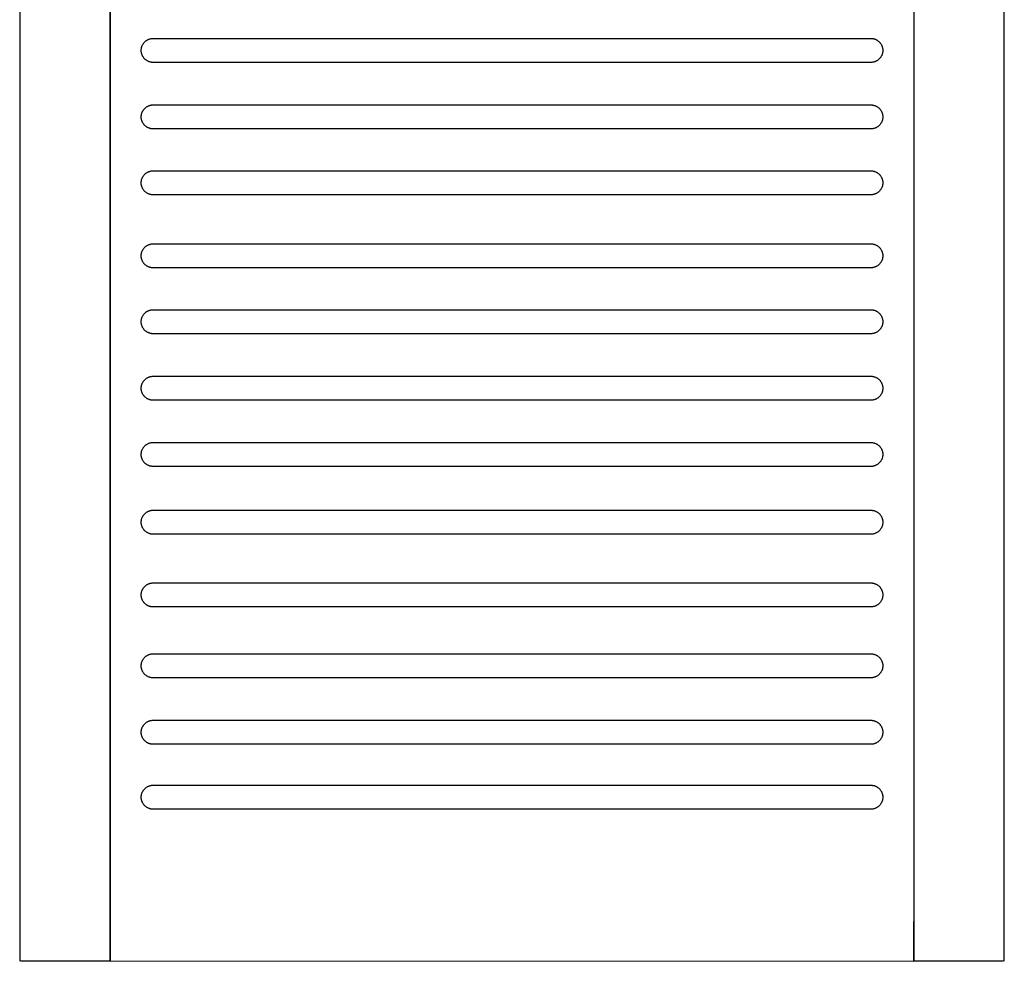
# Model space of a CAD drawing. Header units: millimetres. Extents: x -251 to 250, y 0 to 950.
# Tile 1 of 2: x -250 to 250, y 0 to 478. Entities that reach past the tile are written whole.
import ezdxf

# ---------------------------------------------------------------- set-up
doc = ezdxf.new("R2010")
doc.units = ezdxf.units.MM
doc.layers.add('polantis metal', color=7, linetype='Continuous', true_color=0x8a8a8a)
doc.layers.add('polantis metal 1', color=7, linetype='Continuous', true_color=0xc9c9c9)

msp = doc.modelspace()

# ---------------------------------------------------------------- linework, layer by layer
at = {"layer": 'polantis metal'}
for p, q in [((-250, 850.87), (-250, 0)), ((-203.98, 850.87), (-203.98, 0)), ((203.98, 850.87), (203.98, 0)), ((250, 0), (250, 850.87)), ((-203.98, 0.25), (-203.98, 695)), ((203.98, 695), (203.98, 0.25)), ((-203.98, 20.25), (-203.98, 0)), ((203.98, 0), (203.98, 20.25)), ((221.81, 0), (203.98, 0)), ((235.48, 0), (221.81, 0))]:
    msp.add_line(p, q, dxfattribs=at)
for points in [[(-235.48, 0), (-244.74, 0), (-249.41, 0)], [(-221.81, 0), (-235.48, 0)], [(-203.98, 0), (-221.81, 0)], [(249.41, 0), (244.74, 0), (235.48, 0)]]:
    msp.add_lwpolyline(points, dxfattribs=at)
at = {"layer": 'polantis metal 1'}
for p, q in [((-182.17, 468.83), (182.17, 468.83)), ((182.19, 456.61), (-182.17, 456.61)), ((-182.17, 435.05), (182.17, 435.05)), ((182.19, 422.83), (-182.17, 422.83)), ((-182.17, 401.57), (182.17, 401.57)), ((182.19, 389.35), (-182.17, 389.35)), ((-182.17, 364.49), (182.17, 364.49)), ((182.19, 352.27), (-182.17, 352.27)), ((-182.17, 331.01), (182.17, 331.01)), ((182.19, 318.79), (-182.17, 318.79)), ((-182.17, 297.22), (182.17, 297.22)), ((182.19, 285), (-182.17, 285)), ((-182.17, 263.58), (182.17, 263.58)), ((-182.17, 263.58), (182.17, 263.58)), ((182.19, 251.36), (-182.17, 251.36)), ((182.19, 251.36), (-182.17, 251.36)), ((-182.17, 229.16), (182.17, 229.16)), ((182.19, 216.94), (-182.17, 216.94)), ((-182.17, 192.23), (182.17, 192.23)), ((182.19, 180.01), (-182.17, 180.01)), ((-182.17, 156.22), (182.17, 156.22)), ((182.19, 144), (-182.17, 144)), ((-182.17, 122.45), (182.17, 122.45)), ((182.19, 110.23), (-182.17, 110.23)), ((-182.17, 89.47), (182.17, 89.47)), ((182.19, 77.25), (-182.17, 77.25)), ((-203.98, 0.25), (203.98, 0))]:
    msp.add_line(p, q, dxfattribs=at)
for points in [[(-182.17, 456.61), (-182.42, 456.61), (-182.66, 456.63), (-182.91, 456.65), (-183.15, 456.69), (-183.39, 456.73), (-183.63, 456.78), (-183.86, 456.85), (-184.1, 456.92), (-184.33, 457), (-184.55, 457.09), (-184.78, 457.19), (-185, 457.3), (-185.21, 457.42), (-185.42, 457.54), (-185.62, 457.68), (-185.82, 457.82), (-186.02, 457.97), (-186.2, 458.13), (-186.38, 458.29), (-186.56, 458.46), (-186.72, 458.64), (-186.88, 458.83), (-187.03, 459.02), (-187.18, 459.21), (-187.31, 459.42), (-187.44, 459.63), (-187.56, 459.84), (-187.67, 460.06), (-187.77, 460.28), (-187.87, 460.5), (-187.95, 460.73), (-188.03, 460.97), (-188.09, 461.2), (-188.15, 461.44), (-188.19, 461.68), (-188.23, 461.92), (-188.26, 462.16), (-188.28, 462.41), (-188.28, 462.65), (-188.28, 462.9), (-188.27, 463.14), (-188.25, 463.38), (-188.22, 463.63), (-188.17, 463.87), (-188.12, 464.11), (-188.06, 464.34), (-187.99, 464.58), (-187.91, 464.81), (-187.83, 465.04), (-187.73, 465.26), (-187.62, 465.48), (-187.51, 465.7), (-187.38, 465.91), (-187.25, 466.11), (-187.11, 466.31), (-186.97, 466.51), (-186.81, 466.7), (-186.65, 466.88), (-186.48, 467.05), (-186.3, 467.22), (-186.12, 467.38), (-185.93, 467.54), (-185.73, 467.68), (-185.53, 467.82), (-185.32, 467.95), (-185.11, 468.07), (-184.89, 468.19), (-184.67, 468.29), (-184.45, 468.39), (-184.22, 468.47), (-183.99, 468.55), (-183.75, 468.62), (-183.52, 468.68), (-183.28, 468.73), (-183.04, 468.77), (-182.79, 468.8), (-182.55, 468.82), (-182.31, 468.83), (-182.17, 468.83)], [(182.17, 468.83), (182.42, 468.82), (182.66, 468.81), (182.91, 468.78), (183.15, 468.75), (183.39, 468.71), (183.63, 468.65), (183.86, 468.59), (184.1, 468.52), (184.33, 468.44), (184.55, 468.35), (184.78, 468.25), (185, 468.14), (185.21, 468.02), (185.42, 467.89), (185.62, 467.76), (185.82, 467.62), (186.02, 467.47), (186.2, 467.31), (186.38, 467.15), (186.56, 466.97), (186.72, 466.8), (186.88, 466.61), (187.03, 466.42), (187.18, 466.22), (187.31, 466.02), (187.44, 465.81), (187.56, 465.6), (187.67, 465.38), (187.77, 465.16), (187.87, 464.93), (187.95, 464.7), (188.03, 464.47), (188.09, 464.23), (188.15, 464), (188.19, 463.76), (188.23, 463.51), (188.26, 463.27), (188.28, 463.03), (188.28, 462.78), (188.28, 462.54), (188.27, 462.3), (188.25, 462.05), (188.22, 461.81), (188.17, 461.57), (188.12, 461.33), (188.06, 461.09), (187.99, 460.86), (187.91, 460.63), (187.83, 460.4), (187.73, 460.18), (187.62, 459.96), (187.51, 459.74), (187.38, 459.53), (187.25, 459.32), (187.11, 459.12), (186.97, 458.93), (186.81, 458.74), (186.65, 458.56), (186.48, 458.38), (186.3, 458.21), (186.12, 458.05), (185.93, 457.9), (185.73, 457.75), (185.53, 457.61), (185.32, 457.48), (185.11, 457.36), (184.89, 457.25), (184.67, 457.14), (184.45, 457.05), (184.22, 456.96), (183.99, 456.88), (183.75, 456.82), (183.52, 456.76), (183.28, 456.71), (183.04, 456.67), (182.79, 456.64), (182.55, 456.62), (182.31, 456.61), (182.19, 456.61)], [(-182.17, 422.83), (-182.42, 422.84), (-182.66, 422.85), (-182.91, 422.88), (-183.15, 422.91), (-183.39, 422.96), (-183.63, 423.01), (-183.86, 423.07), (-184.1, 423.14), (-184.33, 423.23), (-184.55, 423.32), (-184.78, 423.42), (-185, 423.52), (-185.21, 423.64), (-185.42, 423.77), (-185.62, 423.9), (-185.82, 424.04), (-186.02, 424.19), (-186.2, 424.35), (-186.38, 424.52), (-186.56, 424.69), (-186.72, 424.87), (-186.88, 425.05), (-187.03, 425.24), (-187.18, 425.44), (-187.31, 425.64), (-187.44, 425.85), (-187.56, 426.06), (-187.67, 426.28), (-187.77, 426.5), (-187.87, 426.73), (-187.95, 426.96), (-188.03, 427.19), (-188.09, 427.43), (-188.15, 427.67), (-188.19, 427.91), (-188.23, 428.15), (-188.26, 428.39), (-188.28, 428.63), (-188.28, 428.88), (-188.28, 429.12), (-188.27, 429.37), (-188.25, 429.61), (-188.22, 429.85), (-188.17, 430.09), (-188.12, 430.33), (-188.06, 430.57), (-187.99, 430.8), (-187.91, 431.03), (-187.83, 431.26), (-187.73, 431.49), (-187.62, 431.71), (-187.51, 431.92), (-187.38, 432.13), (-187.25, 432.34), (-187.11, 432.54), (-186.97, 432.73), (-186.81, 432.92), (-186.65, 433.1), (-186.48, 433.28), (-186.3, 433.45), (-186.12, 433.61), (-185.93, 433.76), (-185.73, 433.91), (-185.53, 434.05), (-185.32, 434.18), (-185.11, 434.3), (-184.89, 434.41), (-184.67, 434.52), (-184.45, 434.61), (-184.22, 434.7), (-183.99, 434.78), (-183.75, 434.85), (-183.52, 434.9), (-183.28, 434.95), (-183.04, 434.99), (-182.79, 435.02), (-182.55, 435.04), (-182.31, 435.05), (-182.17, 435.05)], [(182.17, 435.05), (182.42, 435.05), (182.66, 435.03), (182.91, 435.01), (183.15, 434.97), (183.39, 434.93), (183.63, 434.88), (183.86, 434.82), (184.1, 434.74), (184.33, 434.66), (184.55, 434.57), (184.78, 434.47), (185, 434.36), (185.21, 434.25), (185.42, 434.12), (185.62, 433.99), (185.82, 433.84), (186.02, 433.69), (186.2, 433.54), (186.38, 433.37), (186.56, 433.2), (186.72, 433.02), (186.88, 432.84), (187.03, 432.64), (187.18, 432.45), (187.31, 432.24), (187.44, 432.04), (187.56, 431.82), (187.67, 431.61), (187.77, 431.38), (187.87, 431.16), (187.95, 430.93), (188.03, 430.7), (188.09, 430.46), (188.15, 430.22), (188.19, 429.98), (188.23, 429.74), (188.26, 429.5), (188.28, 429.25), (188.28, 429.01), (188.28, 428.77), (188.27, 428.52), (188.25, 428.28), (188.22, 428.04), (188.17, 427.79), (188.12, 427.56), (188.06, 427.32), (187.99, 427.08), (187.91, 426.85), (187.83, 426.63), (187.73, 426.4), (187.62, 426.18), (187.51, 425.97), (187.38, 425.75), (187.25, 425.55), (187.11, 425.35), (186.97, 425.15), (186.81, 424.97), (186.65, 424.78), (186.48, 424.61), (186.3, 424.44), (186.12, 424.28), (185.93, 424.12), (185.73, 423.98), (185.53, 423.84), (185.32, 423.71), (185.11, 423.59), (184.89, 423.47), (184.67, 423.37), (184.45, 423.27), (184.22, 423.19), (183.99, 423.11), (183.75, 423.04), (183.52, 422.98), (183.28, 422.93), (183.04, 422.9), (182.79, 422.87), (182.55, 422.85), (182.31, 422.84), (182.19, 422.83)], [(-182.17, 389.35), (-182.42, 389.36), (-182.66, 389.37), (-182.91, 389.39), (-183.15, 389.43), (-183.39, 389.47), (-183.63, 389.53), (-183.86, 389.59), (-184.1, 389.66), (-184.33, 389.74), (-184.55, 389.83), (-184.78, 389.93), (-185, 390.04), (-185.21, 390.16), (-185.42, 390.28), (-185.62, 390.42), (-185.82, 390.56), (-186.02, 390.71), (-186.2, 390.87), (-186.38, 391.03), (-186.56, 391.2), (-186.72, 391.38), (-186.88, 391.57), (-187.03, 391.76), (-187.18, 391.96), (-187.31, 392.16), (-187.44, 392.37), (-187.56, 392.58), (-187.67, 392.8), (-187.77, 393.02), (-187.87, 393.25), (-187.95, 393.48), (-188.03, 393.71), (-188.09, 393.94), (-188.15, 394.18), (-188.19, 394.42), (-188.23, 394.66), (-188.26, 394.91), (-188.28, 395.15), (-188.28, 395.39), (-188.28, 395.64), (-188.27, 395.88), (-188.25, 396.13), (-188.22, 396.37), (-188.17, 396.61), (-188.12, 396.85), (-188.06, 397.08), (-187.99, 397.32), (-187.91, 397.55), (-187.83, 397.78), (-187.73, 398), (-187.62, 398.22), (-187.51, 398.44), (-187.38, 398.65), (-187.25, 398.86), (-187.11, 399.06), (-186.97, 399.25), (-186.81, 399.44), (-186.65, 399.62), (-186.48, 399.8), (-186.3, 399.97), (-186.12, 400.13), (-185.93, 400.28), (-185.73, 400.43), (-185.53, 400.56), (-185.32, 400.7), (-185.11, 400.82), (-184.89, 400.93), (-184.67, 401.03), (-184.45, 401.13), (-184.22, 401.22), (-183.99, 401.29), (-183.75, 401.36), (-183.52, 401.42), (-183.28, 401.47), (-183.04, 401.51), (-182.79, 401.54), (-182.55, 401.56), (-182.31, 401.57), (-182.17, 401.57)], [(182.17, 401.57), (182.42, 401.56), (182.66, 401.55), (182.91, 401.53), (183.15, 401.49), (183.39, 401.45), (183.63, 401.39), (183.86, 401.33), (184.1, 401.26), (184.33, 401.18), (184.55, 401.09), (184.78, 400.99), (185, 400.88), (185.21, 400.76), (185.42, 400.64), (185.62, 400.5), (185.82, 400.36), (186.02, 400.21), (186.2, 400.05), (186.38, 399.89), (186.56, 399.72), (186.72, 399.54), (186.88, 399.35), (187.03, 399.16), (187.18, 398.96), (187.31, 398.76), (187.44, 398.55), (187.56, 398.34), (187.67, 398.12), (187.77, 397.9), (187.87, 397.67), (187.95, 397.44), (188.03, 397.21), (188.09, 396.98), (188.15, 396.74), (188.19, 396.5), (188.23, 396.26), (188.26, 396.01), (188.28, 395.77), (188.28, 395.53), (188.28, 395.28), (188.27, 395.04), (188.25, 394.79), (188.22, 394.55), (188.17, 394.31), (188.12, 394.07), (188.06, 393.84), (187.99, 393.6), (187.91, 393.37), (187.83, 393.14), (187.73, 392.92), (187.62, 392.7), (187.51, 392.48), (187.38, 392.27), (187.25, 392.07), (187.11, 391.86), (186.97, 391.67), (186.81, 391.48), (186.65, 391.3), (186.48, 391.12), (186.3, 390.96), (186.12, 390.79), (185.93, 390.64), (185.73, 390.49), (185.53, 390.36), (185.32, 390.23), (185.11, 390.1), (184.89, 389.99), (184.67, 389.89), (184.45, 389.79), (184.22, 389.7), (183.99, 389.63), (183.75, 389.56), (183.52, 389.5), (183.28, 389.45), (183.04, 389.41), (182.79, 389.38), (182.55, 389.36), (182.31, 389.35), (182.19, 389.35)], [(-182.17, 352.27), (-182.42, 352.27), (-182.66, 352.29), (-182.91, 352.31), (-183.15, 352.35), (-183.39, 352.39), (-183.63, 352.44), (-183.86, 352.51), (-184.1, 352.58), (-184.33, 352.66), (-184.55, 352.75), (-184.78, 352.85), (-185, 352.96), (-185.21, 353.08), (-185.42, 353.2), (-185.62, 353.34), (-185.82, 353.48), (-186.02, 353.63), (-186.2, 353.79), (-186.38, 353.95), (-186.56, 354.12), (-186.72, 354.3), (-186.88, 354.49), (-187.03, 354.68), (-187.18, 354.87), (-187.31, 355.08), (-187.44, 355.29), (-187.56, 355.5), (-187.67, 355.72), (-187.77, 355.94), (-187.87, 356.16), (-187.95, 356.39), (-188.03, 356.63), (-188.09, 356.86), (-188.15, 357.1), (-188.19, 357.34), (-188.23, 357.58), (-188.26, 357.82), (-188.28, 358.07), (-188.28, 358.31), (-188.28, 358.56), (-188.27, 358.8), (-188.25, 359.04), (-188.22, 359.29), (-188.17, 359.53), (-188.12, 359.77), (-188.06, 360), (-187.99, 360.24), (-187.91, 360.47), (-187.83, 360.7), (-187.73, 360.92), (-187.62, 361.14), (-187.51, 361.36), (-187.38, 361.57), (-187.25, 361.77), (-187.11, 361.97), (-186.97, 362.17), (-186.81, 362.36), (-186.65, 362.54), (-186.48, 362.71), (-186.3, 362.88), (-186.12, 363.05), (-185.93, 363.2), (-185.73, 363.35), (-185.53, 363.48), (-185.32, 363.61), (-185.11, 363.74), (-184.89, 363.85), (-184.67, 363.95), (-184.45, 364.05), (-184.22, 364.13), (-183.99, 364.21), (-183.75, 364.28), (-183.52, 364.34), (-183.28, 364.39), (-183.04, 364.43), (-182.79, 364.46), (-182.55, 364.48), (-182.31, 364.49), (-182.17, 364.49)], [(182.17, 364.49), (182.42, 364.48), (182.66, 364.47), (182.91, 364.44), (183.15, 364.41), (183.39, 364.37), (183.63, 364.31), (183.86, 364.25), (184.1, 364.18), (184.33, 364.1), (184.55, 364.01), (184.78, 363.91), (185, 363.8), (185.21, 363.68), (185.42, 363.55), (185.62, 363.42), (185.82, 363.28), (186.02, 363.13), (186.2, 362.97), (186.38, 362.81), (186.56, 362.64), (186.72, 362.46), (186.88, 362.27), (187.03, 362.08), (187.18, 361.88), (187.31, 361.68), (187.44, 361.47), (187.56, 361.26), (187.67, 361.04), (187.77, 360.82), (187.87, 360.59), (187.95, 360.36), (188.03, 360.13), (188.09, 359.89), (188.15, 359.66), (188.19, 359.42), (188.23, 359.18), (188.26, 358.93), (188.28, 358.69), (188.28, 358.44), (188.28, 358.2), (188.27, 357.96), (188.25, 357.71), (188.22, 357.47), (188.17, 357.23), (188.12, 356.99), (188.06, 356.75), (187.99, 356.52), (187.91, 356.29), (187.83, 356.06), (187.73, 355.84), (187.62, 355.62), (187.51, 355.4), (187.38, 355.19), (187.25, 354.98), (187.11, 354.78), (186.97, 354.59), (186.81, 354.4), (186.65, 354.22), (186.48, 354.04), (186.3, 353.87), (186.12, 353.71), (185.93, 353.56), (185.73, 353.41), (185.53, 353.27), (185.32, 353.14), (185.11, 353.02), (184.89, 352.91), (184.67, 352.8), (184.45, 352.71), (184.22, 352.62), (183.99, 352.54), (183.75, 352.48), (183.52, 352.42), (183.28, 352.37), (183.04, 352.33), (182.79, 352.3), (182.55, 352.28), (182.31, 352.27), (182.19, 352.27)], [(-182.17, 318.79), (-182.42, 318.8), (-182.66, 318.81), (-182.91, 318.83), (-183.15, 318.87), (-183.39, 318.91), (-183.63, 318.97), (-183.86, 319.03), (-184.1, 319.1), (-184.33, 319.18), (-184.55, 319.27), (-184.78, 319.37), (-185, 319.48), (-185.21, 319.6), (-185.42, 319.72), (-185.62, 319.86), (-185.82, 320), (-186.02, 320.15), (-186.2, 320.31), (-186.38, 320.47), (-186.56, 320.64), (-186.72, 320.82), (-186.88, 321.01), (-187.03, 321.2), (-187.18, 321.4), (-187.31, 321.6), (-187.44, 321.81), (-187.56, 322.02), (-187.67, 322.24), (-187.77, 322.46), (-187.87, 322.69), (-187.95, 322.92), (-188.03, 323.15), (-188.09, 323.38), (-188.15, 323.62), (-188.19, 323.86), (-188.23, 324.1), (-188.26, 324.35), (-188.28, 324.59), (-188.28, 324.83), (-188.28, 325.08), (-188.27, 325.32), (-188.25, 325.57), (-188.22, 325.81), (-188.17, 326.05), (-188.12, 326.29), (-188.06, 326.53), (-187.99, 326.76), (-187.91, 326.99), (-187.83, 327.22), (-187.73, 327.44), (-187.62, 327.66), (-187.51, 327.88), (-187.38, 328.09), (-187.25, 328.3), (-187.11, 328.5), (-186.97, 328.69), (-186.81, 328.88), (-186.65, 329.06), (-186.48, 329.24), (-186.3, 329.41), (-186.12, 329.57), (-185.93, 329.72), (-185.73, 329.87), (-185.53, 330.01), (-185.32, 330.14), (-185.11, 330.26), (-184.89, 330.37), (-184.67, 330.47), (-184.45, 330.57), (-184.22, 330.66), (-183.99, 330.73), (-183.75, 330.8), (-183.52, 330.86), (-183.28, 330.91), (-183.04, 330.95), (-182.79, 330.98), (-182.55, 331), (-182.31, 331.01), (-182.17, 331.01)], [(182.17, 331.01), (182.42, 331), (182.66, 330.99), (182.91, 330.97), (183.15, 330.93), (183.39, 330.89), (183.63, 330.83), (183.86, 330.77), (184.1, 330.7), (184.33, 330.62), (184.55, 330.53), (184.78, 330.43), (185, 330.32), (185.21, 330.2), (185.42, 330.08), (185.62, 329.94), (185.82, 329.8), (186.02, 329.65), (186.2, 329.49), (186.38, 329.33), (186.56, 329.16), (186.72, 328.98), (186.88, 328.79), (187.03, 328.6), (187.18, 328.4), (187.31, 328.2), (187.44, 327.99), (187.56, 327.78), (187.67, 327.56), (187.77, 327.34), (187.87, 327.11), (187.95, 326.88), (188.03, 326.65), (188.09, 326.42), (188.15, 326.18), (188.19, 325.94), (188.23, 325.7), (188.26, 325.45), (188.28, 325.21), (188.28, 324.97), (188.28, 324.72), (188.27, 324.48), (188.25, 324.23), (188.22, 323.99), (188.17, 323.75), (188.12, 323.51), (188.06, 323.28), (187.99, 323.04), (187.91, 322.81), (187.83, 322.58), (187.73, 322.36), (187.62, 322.14), (187.51, 321.92), (187.38, 321.71), (187.25, 321.51), (187.11, 321.31), (186.97, 321.11), (186.81, 320.92), (186.65, 320.74), (186.48, 320.56), (186.3, 320.4), (186.12, 320.23), (185.93, 320.08), (185.73, 319.93), (185.53, 319.8), (185.32, 319.67), (185.11, 319.54), (184.89, 319.43), (184.67, 319.33), (184.45, 319.23), (184.22, 319.14), (183.99, 319.07), (183.75, 319), (183.52, 318.94), (183.28, 318.89), (183.04, 318.85), (182.79, 318.82), (182.55, 318.8), (182.31, 318.79), (182.19, 318.79)], [(-182.17, 285), (-182.42, 285), (-182.66, 285.02), (-182.91, 285.04), (-183.15, 285.08), (-183.39, 285.12), (-183.63, 285.17), (-183.86, 285.24), (-184.1, 285.31), (-184.33, 285.39), (-184.55, 285.48), (-184.78, 285.58), (-185, 285.69), (-185.21, 285.8), (-185.42, 285.93), (-185.62, 286.06), (-185.82, 286.21), (-186.02, 286.36), (-186.2, 286.51), (-186.38, 286.68), (-186.56, 286.85), (-186.72, 287.03), (-186.88, 287.21), (-187.03, 287.41), (-187.18, 287.6), (-187.31, 287.81), (-187.44, 288.01), (-187.56, 288.23), (-187.67, 288.44), (-187.77, 288.67), (-187.87, 288.89), (-187.95, 289.12), (-188.03, 289.35), (-188.09, 289.59), (-188.15, 289.83), (-188.19, 290.07), (-188.23, 290.31), (-188.26, 290.55), (-188.28, 290.8), (-188.28, 291.04), (-188.28, 291.28), (-188.27, 291.53), (-188.25, 291.77), (-188.22, 292.01), (-188.17, 292.26), (-188.12, 292.49), (-188.06, 292.73), (-187.99, 292.97), (-187.91, 293.2), (-187.83, 293.42), (-187.73, 293.65), (-187.62, 293.87), (-187.51, 294.08), (-187.38, 294.3), (-187.25, 294.5), (-187.11, 294.7), (-186.97, 294.9), (-186.81, 295.09), (-186.65, 295.27), (-186.48, 295.44), (-186.3, 295.61), (-186.12, 295.77), (-185.93, 295.93), (-185.73, 296.07), (-185.53, 296.21), (-185.32, 296.34), (-185.11, 296.46), (-184.89, 296.58), (-184.67, 296.68), (-184.45, 296.78), (-184.22, 296.86), (-183.99, 296.94), (-183.75, 297.01), (-183.52, 297.07), (-183.28, 297.12), (-183.04, 297.15), (-182.79, 297.18), (-182.55, 297.2), (-182.31, 297.21), (-182.17, 297.22)], [(182.17, 297.22), (182.42, 297.21), (182.66, 297.2), (182.91, 297.17), (183.15, 297.14), (183.39, 297.09), (183.63, 297.04), (183.86, 296.98), (184.1, 296.91), (184.33, 296.82), (184.55, 296.73), (184.78, 296.63), (185, 296.53), (185.21, 296.41), (185.42, 296.28), (185.62, 296.15), (185.82, 296.01), (186.02, 295.86), (186.2, 295.7), (186.38, 295.53), (186.56, 295.36), (186.72, 295.18), (186.88, 295), (187.03, 294.81), (187.18, 294.61), (187.31, 294.41), (187.44, 294.2), (187.56, 293.99), (187.67, 293.77), (187.77, 293.55), (187.87, 293.32), (187.95, 293.09), (188.03, 292.86), (188.09, 292.62), (188.15, 292.38), (188.19, 292.14), (188.23, 291.9), (188.26, 291.66), (188.28, 291.42), (188.28, 291.17), (188.28, 290.93), (188.27, 290.68), (188.25, 290.44), (188.22, 290.2), (188.17, 289.96), (188.12, 289.72), (188.06, 289.48), (187.99, 289.25), (187.91, 289.02), (187.83, 288.79), (187.73, 288.56), (187.62, 288.34), (187.51, 288.13), (187.38, 287.92), (187.25, 287.71), (187.11, 287.51), (186.97, 287.32), (186.81, 287.13), (186.65, 286.95), (186.48, 286.77), (186.3, 286.6), (186.12, 286.44), (185.93, 286.29), (185.73, 286.14), (185.53, 286), (185.32, 285.87), (185.11, 285.75), (184.89, 285.64), (184.67, 285.53), (184.45, 285.44), (184.22, 285.35), (183.99, 285.27), (183.75, 285.2), (183.52, 285.15), (183.28, 285.1), (183.04, 285.06), (182.79, 285.03), (182.55, 285.01), (182.31, 285), (182.19, 285)], [(-182.17, 251.36), (-182.42, 251.37), (-182.66, 251.38), (-182.91, 251.41), (-183.15, 251.44), (-183.39, 251.49), (-183.63, 251.54), (-183.86, 251.6), (-184.1, 251.67), (-184.33, 251.76), (-184.55, 251.85), (-184.78, 251.95), (-185, 252.05), (-185.21, 252.17), (-185.42, 252.3), (-185.62, 252.43), (-185.82, 252.57), (-186.02, 252.72), (-186.2, 252.88), (-186.38, 253.05), (-186.56, 253.22), (-186.72, 253.4), (-186.88, 253.58), (-187.03, 253.77), (-187.18, 253.97), (-187.31, 254.17), (-187.44, 254.38), (-187.56, 254.59), (-187.67, 254.81), (-187.77, 255.03), (-187.87, 255.26), (-187.95, 255.49), (-188.03, 255.72), (-188.09, 255.96), (-188.15, 256.2), (-188.19, 256.44), (-188.23, 256.68), (-188.26, 256.92), (-188.28, 257.16), (-188.28, 257.41), (-188.28, 257.65), (-188.27, 257.9), (-188.25, 258.14), (-188.22, 258.38), (-188.17, 258.62), (-188.12, 258.86), (-188.06, 259.1), (-187.99, 259.33), (-187.91, 259.56), (-187.83, 259.79), (-187.73, 260.02), (-187.62, 260.24), (-187.51, 260.45), (-187.38, 260.66), (-187.25, 260.87), (-187.11, 261.07), (-186.97, 261.26), (-186.81, 261.45), (-186.65, 261.63), (-186.48, 261.81), (-186.3, 261.98), (-186.12, 262.14), (-185.93, 262.29), (-185.73, 262.44), (-185.53, 262.58), (-185.32, 262.71), (-185.11, 262.83), (-184.89, 262.94), (-184.67, 263.05), (-184.45, 263.14), (-184.22, 263.23), (-183.99, 263.31), (-183.75, 263.37), (-183.52, 263.43), (-183.28, 263.48), (-183.04, 263.52), (-182.79, 263.55), (-182.55, 263.57), (-182.31, 263.58), (-182.17, 263.58)], [(182.17, 263.58), (182.42, 263.58), (182.66, 263.56), (182.91, 263.54), (183.15, 263.5), (183.39, 263.46), (183.63, 263.41), (183.86, 263.34), (184.1, 263.27), (184.33, 263.19), (184.55, 263.1), (184.78, 263), (185, 262.89), (185.21, 262.78), (185.42, 262.65), (185.62, 262.52), (185.82, 262.37), (186.02, 262.22), (186.2, 262.07), (186.38, 261.9), (186.56, 261.73), (186.72, 261.55), (186.88, 261.37), (187.03, 261.17), (187.18, 260.98), (187.31, 260.77), (187.44, 260.57), (187.56, 260.35), (187.67, 260.14), (187.77, 259.91), (187.87, 259.69), (187.95, 259.46), (188.03, 259.23), (188.09, 258.99), (188.15, 258.75), (188.19, 258.51), (188.23, 258.27), (188.26, 258.03), (188.28, 257.78), (188.28, 257.54), (188.28, 257.3), (188.27, 257.05), (188.25, 256.81), (188.22, 256.57), (188.17, 256.32), (188.12, 256.09), (188.06, 255.85), (187.99, 255.61), (187.91, 255.38), (187.83, 255.16), (187.73, 254.93), (187.62, 254.71), (187.51, 254.5), (187.38, 254.28), (187.25, 254.08), (187.11, 253.88), (186.97, 253.68), (186.81, 253.49), (186.65, 253.31), (186.48, 253.14), (186.3, 252.97), (186.12, 252.81), (185.93, 252.65), (185.73, 252.51), (185.53, 252.37), (185.32, 252.24), (185.11, 252.12), (184.89, 252), (184.67, 251.9), (184.45, 251.8), (184.22, 251.72), (183.99, 251.64), (183.75, 251.57), (183.52, 251.51), (183.28, 251.46), (183.04, 251.43), (182.79, 251.4), (182.55, 251.38), (182.31, 251.37), (182.19, 251.36)], [(-182.17, 216.94), (-182.42, 216.95), (-182.66, 216.96), (-182.91, 216.98), (-183.15, 217.02), (-183.39, 217.06), (-183.63, 217.12), (-183.86, 217.18), (-184.1, 217.25), (-184.33, 217.33), (-184.55, 217.42), (-184.78, 217.52), (-185, 217.63), (-185.21, 217.75), (-185.42, 217.87), (-185.62, 218.01), (-185.82, 218.15), (-186.02, 218.3), (-186.2, 218.46), (-186.38, 218.62), (-186.56, 218.79), (-186.72, 218.97), (-186.88, 219.16), (-187.03, 219.35), (-187.18, 219.55), (-187.31, 219.75), (-187.44, 219.96), (-187.56, 220.17), (-187.67, 220.39), (-187.77, 220.61), (-187.87, 220.84), (-187.95, 221.07), (-188.03, 221.3), (-188.09, 221.53), (-188.15, 221.77), (-188.19, 222.01), (-188.23, 222.25), (-188.26, 222.5), (-188.28, 222.74), (-188.28, 222.98), (-188.28, 223.23), (-188.27, 223.47), (-188.25, 223.72), (-188.22, 223.96), (-188.17, 224.2), (-188.12, 224.44), (-188.06, 224.67), (-187.99, 224.91), (-187.91, 225.14), (-187.83, 225.37), (-187.73, 225.59), (-187.62, 225.81), (-187.51, 226.03), (-187.38, 226.24), (-187.25, 226.44), (-187.11, 226.65), (-186.97, 226.84), (-186.81, 227.03), (-186.65, 227.21), (-186.48, 227.39), (-186.3, 227.55), (-186.12, 227.72), (-185.93, 227.87), (-185.73, 228.02), (-185.53, 228.15), (-185.32, 228.28), (-185.11, 228.41), (-184.89, 228.52), (-184.67, 228.62), (-184.45, 228.72), (-184.22, 228.81), (-183.99, 228.88), (-183.75, 228.95), (-183.52, 229.01), (-183.28, 229.06), (-183.04, 229.1), (-182.79, 229.13), (-182.55, 229.15), (-182.31, 229.16), (-182.17, 229.16)], [(182.17, 229.16), (182.42, 229.15), (182.66, 229.14), (182.91, 229.12), (183.15, 229.08), (183.39, 229.04), (183.63, 228.98), (183.86, 228.92), (184.1, 228.85), (184.33, 228.77), (184.55, 228.68), (184.78, 228.58), (185, 228.47), (185.21, 228.35), (185.42, 228.23), (185.62, 228.09), (185.82, 227.95), (186.02, 227.8), (186.2, 227.64), (186.38, 227.48), (186.56, 227.31), (186.72, 227.13), (186.88, 226.94), (187.03, 226.75), (187.18, 226.55), (187.31, 226.35), (187.44, 226.14), (187.56, 225.93), (187.67, 225.71), (187.77, 225.49), (187.87, 225.26), (187.95, 225.03), (188.03, 224.8), (188.09, 224.57), (188.15, 224.33), (188.19, 224.09), (188.23, 223.85), (188.26, 223.6), (188.28, 223.36), (188.28, 223.12), (188.28, 222.87), (188.27, 222.63), (188.25, 222.38), (188.22, 222.14), (188.17, 221.9), (188.12, 221.66), (188.06, 221.42), (187.99, 221.19), (187.91, 220.96), (187.83, 220.73), (187.73, 220.51), (187.62, 220.29), (187.51, 220.07), (187.38, 219.86), (187.25, 219.65), (187.11, 219.45), (186.97, 219.26), (186.81, 219.07), (186.65, 218.89), (186.48, 218.71), (186.3, 218.54), (186.12, 218.38), (185.93, 218.23), (185.73, 218.08), (185.53, 217.94), (185.32, 217.81), (185.11, 217.69), (184.89, 217.58), (184.67, 217.48), (184.45, 217.38), (184.22, 217.29), (183.99, 217.22), (183.75, 217.15), (183.52, 217.09), (183.28, 217.04), (183.04, 217), (182.79, 216.97), (182.55, 216.95), (182.31, 216.94), (182.19, 216.94)], [(-182.17, 180.01), (-182.42, 180.01), (-182.66, 180.03), (-182.91, 180.05), (-183.15, 180.08), (-183.39, 180.13), (-183.63, 180.18), (-183.86, 180.24), (-184.1, 180.32), (-184.33, 180.4), (-184.55, 180.49), (-184.78, 180.59), (-185, 180.7), (-185.21, 180.81), (-185.42, 180.94), (-185.62, 181.07), (-185.82, 181.22), (-186.02, 181.37), (-186.2, 181.52), (-186.38, 181.69), (-186.56, 181.86), (-186.72, 182.04), (-186.88, 182.22), (-187.03, 182.41), (-187.18, 182.61), (-187.31, 182.82), (-187.44, 183.02), (-187.56, 183.24), (-187.67, 183.45), (-187.77, 183.68), (-187.87, 183.9), (-187.95, 184.13), (-188.03, 184.36), (-188.09, 184.6), (-188.15, 184.84), (-188.19, 185.08), (-188.23, 185.32), (-188.26, 185.56), (-188.28, 185.81), (-188.28, 186.05), (-188.28, 186.29), (-188.27, 186.54), (-188.25, 186.78), (-188.22, 187.02), (-188.17, 187.26), (-188.12, 187.5), (-188.06, 187.74), (-187.99, 187.98), (-187.91, 188.21), (-187.83, 188.43), (-187.73, 188.66), (-187.62, 188.88), (-187.51, 189.09), (-187.38, 189.31), (-187.25, 189.51), (-187.11, 189.71), (-186.97, 189.91), (-186.81, 190.09), (-186.65, 190.28), (-186.48, 190.45), (-186.3, 190.62), (-186.12, 190.78), (-185.93, 190.94), (-185.73, 191.08), (-185.53, 191.22), (-185.32, 191.35), (-185.11, 191.47), (-184.89, 191.59), (-184.67, 191.69), (-184.45, 191.79), (-184.22, 191.87), (-183.99, 191.95), (-183.75, 192.02), (-183.52, 192.08), (-183.28, 192.12), (-183.04, 192.16), (-182.79, 192.19), (-182.55, 192.21), (-182.31, 192.22), (-182.17, 192.23)], [(182.17, 192.23), (182.42, 192.22), (182.66, 192.21), (182.91, 192.18), (183.15, 192.15), (183.39, 192.1), (183.63, 192.05), (183.86, 191.99), (184.1, 191.92), (184.33, 191.83), (184.55, 191.74), (184.78, 191.64), (185, 191.53), (185.21, 191.42), (185.42, 191.29), (185.62, 191.16), (185.82, 191.02), (186.02, 190.87), (186.2, 190.71), (186.38, 190.54), (186.56, 190.37), (186.72, 190.19), (186.88, 190.01), (187.03, 189.82), (187.18, 189.62), (187.31, 189.42), (187.44, 189.21), (187.56, 189), (187.67, 188.78), (187.77, 188.56), (187.87, 188.33), (187.95, 188.1), (188.03, 187.87), (188.09, 187.63), (188.15, 187.39), (188.19, 187.15), (188.23, 186.91), (188.26, 186.67), (188.28, 186.43), (188.28, 186.18), (188.28, 185.94), (188.27, 185.69), (188.25, 185.45), (188.22, 185.21), (188.17, 184.97), (188.12, 184.73), (188.06, 184.49), (187.99, 184.26), (187.91, 184.03), (187.83, 183.8), (187.73, 183.57), (187.62, 183.35), (187.51, 183.14), (187.38, 182.93), (187.25, 182.72), (187.11, 182.52), (186.97, 182.33), (186.81, 182.14), (186.65, 181.96), (186.48, 181.78), (186.3, 181.61), (186.12, 181.45), (185.93, 181.3), (185.73, 181.15), (185.53, 181.01), (185.32, 180.88), (185.11, 180.76), (184.89, 180.65), (184.67, 180.54), (184.45, 180.45), (184.22, 180.36), (183.99, 180.28), (183.75, 180.21), (183.52, 180.16), (183.28, 180.11), (183.04, 180.07), (182.79, 180.04), (182.55, 180.02), (182.31, 180.01), (182.19, 180.01)], [(-182.17, 144), (-182.42, 144), (-182.66, 144.02), (-182.91, 144.04), (-183.15, 144.08), (-183.39, 144.12), (-183.63, 144.17), (-183.86, 144.24), (-184.1, 144.31), (-184.33, 144.39), (-184.55, 144.48), (-184.78, 144.58), (-185, 144.69), (-185.21, 144.81), (-185.42, 144.93), (-185.62, 145.07), (-185.82, 145.21), (-186.02, 145.36), (-186.2, 145.52), (-186.38, 145.68), (-186.56, 145.85), (-186.72, 146.03), (-186.88, 146.22), (-187.03, 146.41), (-187.18, 146.61), (-187.31, 146.81), (-187.44, 147.02), (-187.56, 147.23), (-187.67, 147.45), (-187.77, 147.67), (-187.87, 147.9), (-187.95, 148.12), (-188.03, 148.36), (-188.09, 148.59), (-188.15, 148.83), (-188.19, 149.07), (-188.23, 149.31), (-188.26, 149.56), (-188.28, 149.8), (-188.28, 150.04), (-188.28, 150.29), (-188.27, 150.53), (-188.25, 150.77), (-188.22, 151.02), (-188.17, 151.26), (-188.12, 151.5), (-188.06, 151.73), (-187.99, 151.97), (-187.91, 152.2), (-187.83, 152.43), (-187.73, 152.65), (-187.62, 152.87), (-187.51, 153.09), (-187.38, 153.3), (-187.25, 153.5), (-187.11, 153.7), (-186.97, 153.9), (-186.81, 154.09), (-186.65, 154.27), (-186.48, 154.45), (-186.3, 154.61), (-186.12, 154.78), (-185.93, 154.93), (-185.73, 155.08), (-185.53, 155.21), (-185.32, 155.34), (-185.11, 155.47), (-184.89, 155.58), (-184.67, 155.68), (-184.45, 155.78), (-184.22, 155.87), (-183.99, 155.94), (-183.75, 156.01), (-183.52, 156.07), (-183.28, 156.12), (-183.04, 156.16), (-182.79, 156.19), (-182.55, 156.21), (-182.31, 156.22), (-182.17, 156.22)], [(182.17, 156.22), (182.42, 156.21), (182.66, 156.2), (182.91, 156.17), (183.15, 156.14), (183.39, 156.1), (183.63, 156.04), (183.86, 155.98), (184.1, 155.91), (184.33, 155.83), (184.55, 155.74), (184.78, 155.64), (185, 155.53), (185.21, 155.41), (185.42, 155.29), (185.62, 155.15), (185.82, 155.01), (186.02, 154.86), (186.2, 154.7), (186.38, 154.54), (186.56, 154.37), (186.72, 154.19), (186.88, 154), (187.03, 153.81), (187.18, 153.61), (187.31, 153.41), (187.44, 153.2), (187.56, 152.99), (187.67, 152.77), (187.77, 152.55), (187.87, 152.32), (187.95, 152.09), (188.03, 151.86), (188.09, 151.63), (188.15, 151.39), (188.19, 151.15), (188.23, 150.91), (188.26, 150.66), (188.28, 150.42), (188.28, 150.18), (188.28, 149.93), (188.27, 149.69), (188.25, 149.44), (188.22, 149.2), (188.17, 148.96), (188.12, 148.72), (188.06, 148.48), (187.99, 148.25), (187.91, 148.02), (187.83, 147.79), (187.73, 147.57), (187.62, 147.35), (187.51, 147.13), (187.38, 146.92), (187.25, 146.71), (187.11, 146.51), (186.97, 146.32), (186.81, 146.13), (186.65, 145.95), (186.48, 145.77), (186.3, 145.6), (186.12, 145.44), (185.93, 145.29), (185.73, 145.14), (185.53, 145), (185.32, 144.87), (185.11, 144.75), (184.89, 144.64), (184.67, 144.53), (184.45, 144.44), (184.22, 144.35), (183.99, 144.28), (183.75, 144.21), (183.52, 144.15), (183.28, 144.1), (183.04, 144.06), (182.79, 144.03), (182.55, 144.01), (182.31, 144), (182.19, 144)], [(-182.17, 110.23), (-182.42, 110.24), (-182.66, 110.25), (-182.91, 110.28), (-183.15, 110.31), (-183.39, 110.36), (-183.63, 110.41), (-183.86, 110.47), (-184.1, 110.54), (-184.33, 110.63), (-184.55, 110.72), (-184.78, 110.82), (-185, 110.92), (-185.21, 111.04), (-185.42, 111.17), (-185.62, 111.3), (-185.82, 111.44), (-186.02, 111.59), (-186.2, 111.75), (-186.38, 111.92), (-186.56, 112.09), (-186.72, 112.27), (-186.88, 112.45), (-187.03, 112.64), (-187.18, 112.84), (-187.31, 113.04), (-187.44, 113.25), (-187.56, 113.46), (-187.67, 113.68), (-187.77, 113.9), (-187.87, 114.13), (-187.95, 114.36), (-188.03, 114.59), (-188.09, 114.83), (-188.15, 115.07), (-188.19, 115.31), (-188.23, 115.55), (-188.26, 115.79), (-188.28, 116.03), (-188.28, 116.28), (-188.28, 116.52), (-188.27, 116.77), (-188.25, 117.01), (-188.22, 117.25), (-188.17, 117.49), (-188.12, 117.73), (-188.06, 117.97), (-187.99, 118.2), (-187.91, 118.43), (-187.83, 118.66), (-187.73, 118.89), (-187.62, 119.11), (-187.51, 119.32), (-187.38, 119.53), (-187.25, 119.74), (-187.11, 119.94), (-186.97, 120.13), (-186.81, 120.32), (-186.65, 120.5), (-186.48, 120.68), (-186.3, 120.85), (-186.12, 121.01), (-185.93, 121.16), (-185.73, 121.31), (-185.53, 121.45), (-185.32, 121.58), (-185.11, 121.7), (-184.89, 121.81), (-184.67, 121.92), (-184.45, 122.01), (-184.22, 122.1), (-183.99, 122.18), (-183.75, 122.25), (-183.52, 122.3), (-183.28, 122.35), (-183.04, 122.39), (-182.79, 122.42), (-182.55, 122.44), (-182.31, 122.45), (-182.17, 122.45)], [(182.17, 122.45), (182.42, 122.45), (182.66, 122.43), (182.91, 122.41), (183.15, 122.38), (183.39, 122.33), (183.63, 122.28), (183.86, 122.22), (184.1, 122.14), (184.33, 122.06), (184.55, 121.97), (184.78, 121.87), (185, 121.76), (185.21, 121.65), (185.42, 121.52), (185.62, 121.39), (185.82, 121.24), (186.02, 121.09), (186.2, 120.94), (186.38, 120.77), (186.56, 120.6), (186.72, 120.42), (186.88, 120.24), (187.03, 120.04), (187.18, 119.85), (187.31, 119.64), (187.44, 119.44), (187.56, 119.22), (187.67, 119.01), (187.77, 118.78), (187.87, 118.56), (187.95, 118.33), (188.03, 118.1), (188.09, 117.86), (188.15, 117.62), (188.19, 117.38), (188.23, 117.14), (188.26, 116.9), (188.28, 116.65), (188.28, 116.41), (188.28, 116.17), (188.27, 115.92), (188.25, 115.68), (188.22, 115.44), (188.17, 115.19), (188.12, 114.96), (188.06, 114.72), (187.99, 114.48), (187.91, 114.25), (187.83, 114.03), (187.73, 113.8), (187.62, 113.58), (187.51, 113.37), (187.38, 113.15), (187.25, 112.95), (187.11, 112.75), (186.97, 112.55), (186.81, 112.37), (186.65, 112.18), (186.48, 112.01), (186.3, 111.84), (186.12, 111.68), (185.93, 111.52), (185.73, 111.38), (185.53, 111.24), (185.32, 111.11), (185.11, 110.99), (184.89, 110.87), (184.67, 110.77), (184.45, 110.67), (184.22, 110.59), (183.99, 110.51), (183.75, 110.44), (183.52, 110.38), (183.28, 110.33), (183.04, 110.3), (182.79, 110.27), (182.55, 110.25), (182.31, 110.24), (182.19, 110.23)], [(-182.17, 77.25), (-182.42, 77.25), (-182.66, 77.27), (-182.91, 77.29), (-183.15, 77.33), (-183.39, 77.37), (-183.63, 77.42), (-183.86, 77.49), (-184.1, 77.56), (-184.33, 77.64), (-184.55, 77.73), (-184.78, 77.83), (-185, 77.94), (-185.21, 78.06), (-185.42, 78.18), (-185.62, 78.32), (-185.82, 78.46), (-186.02, 78.61), (-186.2, 78.77), (-186.38, 78.93), (-186.56, 79.1), (-186.72, 79.28), (-186.88, 79.47), (-187.03, 79.66), (-187.18, 79.85), (-187.31, 80.06), (-187.44, 80.27), (-187.56, 80.48), (-187.67, 80.7), (-187.77, 80.92), (-187.87, 81.14), (-187.95, 81.37), (-188.03, 81.61), (-188.09, 81.84), (-188.15, 82.08), (-188.19, 82.32), (-188.23, 82.56), (-188.26, 82.8), (-188.28, 83.05), (-188.28, 83.29), (-188.28, 83.54), (-188.27, 83.78), (-188.25, 84.02), (-188.22, 84.27), (-188.17, 84.51), (-188.12, 84.75), (-188.06, 84.98), (-187.99, 85.22), (-187.91, 85.45), (-187.83, 85.68), (-187.73, 85.9), (-187.62, 86.12), (-187.51, 86.34), (-187.38, 86.55), (-187.25, 86.75), (-187.11, 86.95), (-186.97, 87.15), (-186.81, 87.34), (-186.65, 87.52), (-186.48, 87.69), (-186.3, 87.86), (-186.12, 88.02), (-185.93, 88.18), (-185.73, 88.33), (-185.53, 88.46), (-185.32, 88.59), (-185.11, 88.72), (-184.89, 88.83), (-184.67, 88.93), (-184.45, 89.03), (-184.22, 89.11), (-183.99, 89.19), (-183.75, 89.26), (-183.52, 89.32), (-183.28, 89.37), (-183.04, 89.41), (-182.79, 89.44), (-182.55, 89.46), (-182.31, 89.47), (-182.17, 89.47)], [(182.17, 89.47), (182.42, 89.46), (182.66, 89.45), (182.91, 89.42), (183.15, 89.39), (183.39, 89.35), (183.63, 89.29), (183.86, 89.23), (184.1, 89.16), (184.33, 89.08), (184.55, 88.99), (184.78, 88.89), (185, 88.78), (185.21, 88.66), (185.42, 88.53), (185.62, 88.4), (185.82, 88.26), (186.02, 88.11), (186.2, 87.95), (186.38, 87.79), (186.56, 87.61), (186.72, 87.44), (186.88, 87.25), (187.03, 87.06), (187.18, 86.86), (187.31, 86.66), (187.44, 86.45), (187.56, 86.24), (187.67, 86.02), (187.77, 85.8), (187.87, 85.57), (187.95, 85.34), (188.03, 85.11), (188.09, 84.87), (188.15, 84.64), (188.19, 84.4), (188.23, 84.16), (188.26, 83.91), (188.28, 83.67), (188.28, 83.42), (188.28, 83.18), (188.27, 82.94), (188.25, 82.69), (188.22, 82.45), (188.17, 82.21), (188.12, 81.97), (188.06, 81.73), (187.99, 81.5), (187.91, 81.27), (187.83, 81.04), (187.73, 80.82), (187.62, 80.6), (187.51, 80.38), (187.38, 80.17), (187.25, 79.96), (187.11, 79.76), (186.97, 79.57), (186.81, 79.38), (186.65, 79.2), (186.48, 79.02), (186.3, 78.85), (186.12, 78.69), (185.93, 78.54), (185.73, 78.39), (185.53, 78.25), (185.32, 78.12), (185.11, 78), (184.89, 77.89), (184.67, 77.78), (184.45, 77.69), (184.22, 77.6), (183.99, 77.52), (183.75, 77.46), (183.52, 77.4), (183.28, 77.35), (183.04, 77.31), (182.79, 77.28), (182.55, 77.26), (182.31, 77.25), (182.19, 77.25)]]:
    msp.add_lwpolyline(points, dxfattribs=at)

doc.saveas('drawing.dxf')
